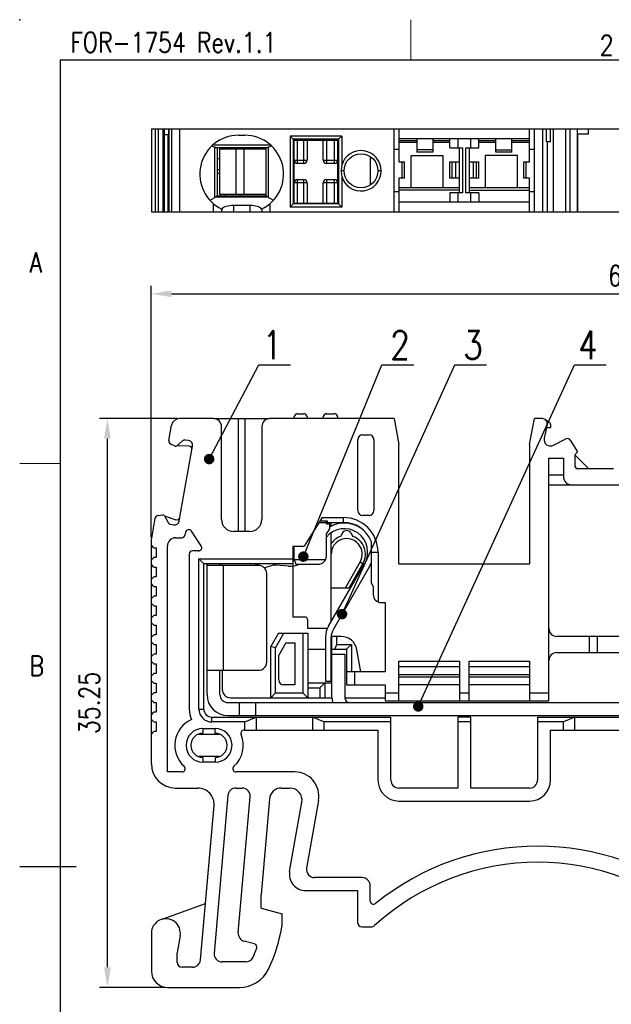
# Model space of a CAD drawing. Header units: inches. Extents: x 2053 to 2350, y -5132 to -4922.
# Tile 2 of 25: x 2053 to 2126, y -5044 to -4922. Entities that reach past the tile are written whole.
import ezdxf
from ezdxf.enums import TextEntityAlignment as Align

# ---------------------------------------------------------------- set-up
doc = ezdxf.new("R2010")
doc.units = ezdxf.units.IN
doc.header["$MEASUREMENT"] = 0
doc.layers.add('TEXT', color=6, linetype='Continuous', lineweight=13)
doc.layers.add('轮廓线', color=7, linetype='Continuous', lineweight=30)
doc.layers.add('尺寸线', color=3, linetype='Continuous')
doc.styles.add('romans-高2.5', font='romans.shx', dxfattribs={"width": 0.8, "height": 2.5})
doc.styles.add('romans-高3.5', font='romans.shx', dxfattribs={"width": 0.8, "height": 3.5})
doc.styles.add('SIMPLEX-V1.1', font='romans.shx')
doc.styles.add('宋体-高2.5', font='txt', dxfattribs={"width": 0.8, "height": 2.5})
doc.dimstyles.new('A4_0.5-Rev.1.1', dxfattribs={"dimtxt": 2.5, "dimasz": 2.5, "dimexe": 1, "dimexo": 0.3, "dimgap": 1, "dimtad": 1, "dimlfac": 0.5, "dimzin": 1, "dimdsep": 46, "dimtxsty": 'romans-高2.5', "dimcen": 1, "dimclrd": 256, "dimclre": 256, "dimclrt": 256, "dimadec": 1, "dimazin": 0, "dimtfac": 1, "dimtmove": 0, "dimatfit": 3, "dimfxl": 1, "dimtolj": 1, "dimtzin": 0, "dimlwd": -1, "dimlwe": -1, "dimarcsym": 0})
doc.dimstyles.new('ISO-25-ASM-Rev.1.1', dxfattribs={"dimtxt": 3, "dimasz": 2.5, "dimexe": 1, "dimexo": 1, "dimgap": 1, "dimtad": 1, "dimzin": 1, "dimdsep": 46, "dimtxsty": 'SIMPLEX-V1.1', "dimcen": 1, "dimclrd": 256, "dimclre": 256, "dimclrt": 256, "dimadec": 1, "dimazin": 0, "dimtfac": 1, "dimtmove": 0, "dimatfit": 3, "dimfxl": 1, "dimtolj": 1, "dimtzin": 0, "dimlwd": -1, "dimlwe": -1, "dimarcsym": 0})

# ---------------------------------------------------------------- blocks, each defined once
blk = doc.blocks.new('FOR-1754 Rev.1.1-A4客户图')
at = {"layer": 'TEXT'}
for p, q in [((-243.5, 200), (-243.5, 205)), ((-287, 150), (-292, 150))]:
    blk.add_line(p, q, dxfattribs=at)
at = {"layer": '尺寸线'}
blk.add_line((-285, 100), (-292, 100), dxfattribs=at)
at = {"layer": '轮廓线'}
blk.add_line((-287, 200), (-287, 0), dxfattribs=at)
blk.add_lwpolyline([(-74.67, 0), (0, 0), (0, 200), (-287, 200)], dxfattribs=at)
blk.add_point((-292, 205), dxfattribs=at)
at = {"layer": 'TEXT', "style": 'romans-高2.5', "width": 0.8}
for s, p in [('FOR-1754 Rev.1.1', (-285.71, 200.93)), ('2', (-220.07, 200.59)), ('A', (-290.78, 173.66)), ('B', (-290.78, 123.66))]:
    blk.add_text(s, height=2.5, dxfattribs=at).set_placement(p)
at = {"layer": '尺寸线', "width": 0.8}
for tag, height, style, p in [('/', 2.5, 'romans-高2.5', (-94.89, 30.44)), ('/', 2.5, 'romans-高2.5', (-96.71, 25.38)), ('/', 2.5, 'romans-高2.5', (-102.11, 20.6)), ('15EDGKNM-3.81-XXP-1Y-1000A(H)', 3.5, 'romans-高3.5', (-40.89, 11.73)), ('CENGMZ_2018.10.18', 2.5, 'romans-高2.5', (-97.54, 6.17)), ('15EDGKNM-3.5-C04', 2.5, 'romans-高2.5', (-47.36, 6.2)), ('T0-1', 2.5, 'romans-高2.5', (-5.69, 6.17)), ('2:1', 2.5, 'romans-高2.5', (-23.28, 1.2)), ('1/1', 2.5, 'romans-高2.5', (-5.77, 1.37))]:
    blk.add_attdef(tag, text='', height=height, dxfattribs=dict(at, style=style)).set_placement(p, align=Align.CENTER)
at = {"layer": '尺寸线', "style": '宋体-高2.5', "width": 0.8}
blk.add_attdef('/', text='', height=2.5, dxfattribs=at).set_placement((-55.64, 31.97), align=Align.MIDDLE_LEFT)
blk = doc.blocks.new('*D7')
at = {"layer": 'Defpoints', "color": 0}
for p in [(2190.22, -4956.41), (2069.22, -4986.94), (2190.22, -4986.69)]:
    blk.add_point(p, dxfattribs=at)
at = {"layer": '尺寸线'}
for p, q in [((2069.22, -4986.64), (2069.22, -4955.41)), ((2190.22, -4986.39), (2190.22, -4955.41)), ((2071.72, -4956.41), (2187.72, -4956.41))]:
    blk.add_line(p, q, dxfattribs=at)
for points in [[(2071.72, -4956), (2071.72, -4956.83), (2069.22, -4956.41)], [(2187.72, -4956), (2187.72, -4956.83), (2190.22, -4956.41)]]:
    blk.add_solid(points, dxfattribs=at)
at = {"layer": '尺寸线', "insert": (2129.72, -4954.16), "char_height": 2.5, "attachment_point": 5, "style": 'romans-高2.5'}
blk.add_mtext('\\A1;60.50', dxfattribs=at)
blk = doc.blocks.new('*D8')
at = {"layer": 'Defpoints', "color": 0}
for p in [(2063.78, -4971.88), (2072.75, -4971.88), (2071.22, -5042.38)]:
    blk.add_point(p, dxfattribs=at)
at = {"layer": '尺寸线'}
for p, q in [((2072.45, -4971.88), (2062.78, -4971.88)), ((2063.78, -5039.88), (2063.78, -4974.38)), ((2070.92, -5042.38), (2062.78, -5042.38))]:
    blk.add_line(p, q, dxfattribs=at)
for points in [[(2063.36, -4974.38), (2064.2, -4974.38), (2063.78, -4971.88)], [(2063.36, -5039.88), (2064.2, -5039.88), (2063.78, -5042.38)]]:
    blk.add_solid(points, dxfattribs=at)
at = {"layer": '尺寸线', "insert": (2061.53, -5007.13), "char_height": 2.5, "attachment_point": 5, "rotation": 90, "style": 'romans-高2.5'}
blk.add_mtext('\\A1;35.25', dxfattribs=at)
blk = doc.blocks.new('_Dot-Rev.1.1')
at = {"color": 0, "linetype": 'ByBlock', "lineweight": -2}
blk.add_line((-0.5, 0), (-1, 0), dxfattribs=at)
at = {"color": 0, "linetype": 'ByBlock', "lineweight": 100, "const_width": 0.5}
blk.add_lwpolyline([(-0.25, 0, 1), (0.25, 0, 1)], format="xyb", close=True, dxfattribs=at)

msp = doc.modelspace()

# ---------------------------------------------------------------- linework, layer by layer
at = {"color": 7, "linetype": 'Continuous'}
for p, q in [((2069.225, -4935.967), (2069.225, -4946.267)), ((2069.225, -4935.967), (2190.225, -4935.967)), ((2069.705, -4935.967), (2069.705, -4946.267)), ((2070.063, -4935.967), (2070.063, -4946.267)), ((2070.66, -4935.967), (2070.66, -4946.267)), ((2070.854, -4946.267), (2070.854, -4935.967)), ((2071.393, -4946.267), (2071.393, -4935.967)), ((2071.4, -4935.967), (2071.4, -4946.267)), ((2071.735, -4935.967), (2071.735, -4946.267)), ((2072.719, -4935.967), (2072.719, -4946.267)), ((2099.325, -4946.267), (2099.325, -4935.967)), ((2099.925, -4935.967), (2099.925, -4940.067)), ((2116.125, -4940.067), (2116.125, -4935.967)), ((2116.725, -4946.267), (2116.725, -4935.967)), ((2117.725, -4935.967), (2117.725, -4946.267)), ((2118.244, -4937.567), (2118.244, -4935.967)), ((2118.725, -4937.567), (2118.725, -4935.967)), ((2119.085, -4946.267), (2119.085, -4935.967)), ((2120.639, -4946.267), (2120.639, -4935.967)), ((2121.166, -4946.267), (2121.166, -4935.967)), ((2122.066, -4936.567), (2123.442, -4936.567)), ((2122.068, -4946.267), (2122.068, -4935.967)), ((2122.125, -4946.267), (2122.125, -4936.567)), ((2070.854, -4936.667), (2071.393, -4936.667)), ((2071.312, -4946.267), (2071.312, -4936.667)), ((2080.025, -4936.767), (2080.825, -4936.767)), ((2086.425, -4936.867), (2086.425, -4945.667)), ((2086.425, -4936.867), (2086.825, -4937.267)), ((2092.825, -4936.867), (2086.425, -4936.867)), ((2086.825, -4937.267), (2086.825, -4945.267)), ((2092.425, -4937.267), (2086.825, -4937.267)), ((2086.925, -4945.167), (2086.925, -4937.367)), ((2086.925, -4937.367), (2092.325, -4937.367)), ((2087.325, -4937.367), (2087.325, -4940.267)), ((2088.125, -4940.267), (2088.125, -4937.367)), ((2088.225, -4937.267), (2088.225, -4937.367)), ((2088.525, -4937.367), (2088.525, -4939.867)), ((2088.625, -4937.267), (2088.625, -4937.367)), ((2090.525, -4939.867), (2090.525, -4937.367)), ((2090.925, -4937.367), (2090.925, -4940.267)), ((2091.025, -4937.267), (2091.025, -4937.367)), ((2091.925, -4940.267), (2091.925, -4937.367)), ((2092.325, -4937.367), (2092.325, -4945.167)), ((2092.425, -4937.267), (2092.825, -4936.867)), ((2092.425, -4937.267), (2092.425, -4945.267)), ((2092.825, -4936.867), (2092.825, -4940.467)), ((2099.925, -4937.167), (2116.125, -4937.167)), ((2102.125, -4937.467), (2099.925, -4937.467)), ((2102.125, -4937.667), (2099.925, -4937.667)), ((2102.125, -4937.167), (2102.125, -4938.867)), ((2104.125, -4937.167), (2104.125, -4938.867)), ((2106.225, -4937.467), (2104.125, -4937.467)), ((2106.225, -4937.667), (2104.125, -4937.667)), ((2106.225, -4938.317), (2106.225, -4937.167)), ((2107.225, -4937.167), (2107.225, -4938.317)), ((2108.825, -4938.317), (2108.825, -4937.167)), ((2109.825, -4938.317), (2109.825, -4937.167)), ((2111.925, -4937.467), (2109.825, -4937.467)), ((2111.925, -4937.667), (2109.825, -4937.667)), ((2111.925, -4938.867), (2111.925, -4937.167)), ((2113.925, -4938.867), (2113.925, -4937.167)), ((2116.125, -4937.467), (2113.925, -4937.467)), ((2116.125, -4937.667), (2113.925, -4937.667)), ((2118.725, -4937.567), (2118.244, -4937.567)), ((2118.325, -4937.567), (2118.325, -4946.267)), ((2076.915, -4937.931), (2083.935, -4937.931)), ((2077.089, -4944.469), (2077.089, -4938.267)), ((2077.089, -4938.267), (2083.761, -4938.267)), ((2077.425, -4944.267), (2077.425, -4938.267)), ((2077.725, -4944.067), (2077.725, -4938.267)), ((2083.425, -4938.467), (2077.725, -4938.467)), ((2078.725, -4938.267), (2078.725, -4938.467)), ((2079.732, -4944.067), (2079.732, -4938.467)), ((2080.704, -4938.467), (2080.704, -4944.067)), ((2083.425, -4938.267), (2083.425, -4944.267)), ((2083.761, -4944.469), (2083.761, -4938.267)), ((2086.925, -4938.267), (2086.825, -4938.267)), ((2086.925, -4938.467), (2086.825, -4938.467)), ((2099.325, -4938.467), (2099.925, -4938.467)), ((2104.125, -4938.574), (2102.125, -4938.574)), ((2104.125, -4938.867), (2102.125, -4938.867)), ((2106.225, -4938.317), (2107.825, -4938.317)), ((2107.425, -4943.917), (2107.425, -4938.317)), ((2107.825, -4938.317), (2107.825, -4943.917)), ((2108.225, -4943.917), (2108.225, -4938.317)), ((2108.225, -4938.317), (2109.825, -4938.317)), ((2108.625, -4938.317), (2108.625, -4943.917)), ((2111.925, -4938.574), (2113.925, -4938.574)), ((2113.925, -4938.867), (2111.925, -4938.867)), ((2116.125, -4938.467), (2116.725, -4938.467)), ((2077.725, -4939.667), (2077.425, -4939.667)), ((2086.925, -4939.867), (2088.525, -4939.867)), ((2090.525, -4939.867), (2092.325, -4939.867)), ((2096.389, -4942.915), (2096.389, -4939.42)), ((2099.925, -4940.067), (2100.625, -4940.067)), ((2100.332, -4942.067), (2100.332, -4940.067)), ((2100.625, -4942.067), (2100.625, -4940.067)), ((2101.425, -4943.267), (2101.425, -4939.267)), ((2101.425, -4939.267), (2105.425, -4939.267)), ((2105.425, -4943.267), (2105.425, -4939.267)), ((2106.225, -4942.067), (2106.225, -4940.067)), ((2106.225, -4940.067), (2107.425, -4940.067)), ((2106.518, -4942.067), (2106.518, -4940.067)), ((2106.925, -4940.067), (2106.925, -4942.067)), ((2108.625, -4940.067), (2109.825, -4940.067)), ((2109.125, -4940.067), (2109.125, -4942.067)), ((2109.532, -4942.067), (2109.532, -4940.067)), ((2109.825, -4942.067), (2109.825, -4940.067)), ((2110.625, -4939.267), (2110.625, -4943.267)), ((2114.625, -4939.267), (2110.625, -4939.267)), ((2114.625, -4943.267), (2114.625, -4939.267)), ((2115.425, -4942.067), (2115.425, -4940.067)), ((2115.425, -4940.067), (2116.125, -4940.067)), ((2115.718, -4942.067), (2115.718, -4940.067)), ((2077.725, -4941.067), (2077.425, -4941.067)), ((2077.425, -4941.467), (2077.725, -4941.467)), ((2088.125, -4940.267), (2087.325, -4940.267)), ((2091.925, -4940.267), (2090.925, -4940.267)), ((2093.125, -4941.167), (2092.775, -4941.168)), ((2097.725, -4941.167), (2097.325, -4941.167)), ((2088.525, -4942.667), (2086.925, -4942.667)), ((2087.325, -4942.267), (2087.325, -4945.167)), ((2087.325, -4942.267), (2088.125, -4942.267)), ((2088.125, -4945.167), (2088.125, -4942.267)), ((2088.525, -4942.667), (2088.525, -4945.167)), ((2090.525, -4945.167), (2090.525, -4942.667)), ((2092.325, -4942.667), (2090.525, -4942.667)), ((2090.925, -4942.267), (2090.925, -4945.167)), ((2090.925, -4942.267), (2091.925, -4942.267)), ((2091.925, -4945.167), (2091.925, -4942.267)), ((2092.825, -4941.867), (2092.825, -4945.667)), ((2099.925, -4942.067), (2099.925, -4946.267)), ((2100.625, -4942.067), (2099.925, -4942.067)), ((2107.425, -4942.067), (2106.225, -4942.067)), ((2109.825, -4942.067), (2108.625, -4942.067)), ((2116.125, -4942.067), (2115.425, -4942.067)), ((2116.125, -4946.267), (2116.125, -4942.067)), ((2099.925, -4943.767), (2099.325, -4943.767)), ((2107.425, -4943.267), (2099.925, -4943.267)), ((2107.425, -4943.56), (2099.925, -4943.56)), ((2106.225, -4943.917), (2106.225, -4945.067)), ((2107.825, -4943.917), (2106.225, -4943.917)), ((2107.225, -4943.917), (2107.225, -4945.067)), ((2109.825, -4943.917), (2108.225, -4943.917)), ((2116.125, -4943.267), (2108.625, -4943.267)), ((2108.625, -4943.56), (2116.125, -4943.56)), ((2108.825, -4945.067), (2108.825, -4943.917)), ((2109.825, -4943.917), (2109.825, -4945.067)), ((2116.725, -4943.767), (2116.125, -4943.767)), ((2076.498, -4944.823), (2077.089, -4944.469)), ((2077.177, -4944.41), (2083.672, -4944.41)), ((2077.413, -4944.267), (2083.437, -4944.267)), ((2077.725, -4944.067), (2083.425, -4944.067)), ((2078.325, -4944.067), (2078.325, -4944.267)), ((2080.325, -4944.267), (2080.125, -4944.067)), ((2083.761, -4944.469), (2084.351, -4944.823)), ((2086.825, -4944.067), (2086.925, -4944.067)), ((2116.125, -4945.067), (2099.925, -4945.067)), ((2069.225, -4946.267), (2071.313, -4946.267)), ((2071.394, -4946.267), (2190.225, -4946.267)), ((2076.925, -4946.267), (2076.925, -4945.232)), ((2077.925, -4945.883), (2077.925, -4946.267)), ((2079.425, -4945.467), (2079.425, -4946.267)), ((2081.425, -4945.467), (2079.425, -4945.467)), ((2081.425, -4945.467), (2081.425, -4946.267)), ((2082.925, -4945.883), (2082.925, -4946.267)), ((2083.925, -4945.232), (2083.925, -4946.267)), ((2086.425, -4945.667), (2086.825, -4945.267)), ((2092.825, -4945.667), (2086.425, -4945.667)), ((2092.425, -4945.267), (2086.825, -4945.267)), ((2086.925, -4945.167), (2092.325, -4945.167)), ((2088.501, -4945.157), (2088.453, -4945.267)), ((2091.025, -4945.267), (2091.025, -4945.167)), ((2092.425, -4945.267), (2092.825, -4945.667)), ((2086.925, -4971.881), (2086.925, -4971.681)), ((2087.325, -4971.281), (2088.125, -4971.281)), ((2088.525, -4971.681), (2088.525, -4971.881)), ((2090.525, -4971.881), (2090.525, -4971.681)), ((2090.925, -4971.281), (2091.925, -4971.281)), ((2092.325, -4971.681), (2092.325, -4971.881)), ((2118.048, -4971.976), (2118.541, -4972.291)), ((2118.311, -4972.607), (2117.943, -4974.312)), ((2118.23, -4972.981), (2118.725, -4972.981)), ((2119.085, -4975.195), (2120.639, -4974.41)), ((2121.166, -4974.567), (2122.067, -4976.021)), ((2122.067, -4976.021), (2121.725, -4976.363)), ((2121.725, -4976.363), (2121.725, -4977.681)), ((2123.442, -4978.081), (2121.725, -4976.363)), ((2122.125, -4978.081), (2126.525, -4978.081)), ((2090.925, -4984.938), (2090.925, -4984.569)), ((2090.925, -4984.938), (2091.325, -4984.938)), ((2091.325, -4984.938), (2091.325, -4985.538)), ((2091.325, -4985.538), (2090.925, -4986.138)), ((2090.925, -4988.938), (2090.925, -4986.138)), ((2086.925, -4989.338), (2086.925, -4987.709)), ((2076.125, -5006.081), (2076.125, -4989.881)), ((2082.525, -4990.081), (2076.125, -4990.081)), ((2077.725, -4990.081), (2077.725, -4989.881)), ((2078.125, -4990.081), (2078.125, -5003.081)), ((2081.893, -4990.081), (2082.547, -4989.881)), ((2084.223, -4990.1), (2083.241, -4990.4)), ((2086.222, -4990.18), (2084.717, -4990.048)), ((2086.925, -4989.338), (2087.125, -4989.938)), ((2086.925, -4989.338), (2090.841, -4989.338)), ((2087.125, -4989.938), (2089.925, -4989.938)), ((2091.186, -4997.627), (2095.66, -4989.879)), ((2096.266, -4990.229), (2091.793, -4997.977)), ((2099.925, -4989.881), (2116.125, -4989.881)), ((2083.525, -5002.081), (2083.525, -4991.081)), ((2076.135, -4992.222), (2076.125, -4992.201)), ((2076.135, -4994.081), (2076.135, -4992.222)), ((2076.135, -4994.081), (2076.125, -4994.081)), ((2090.825, -4998.977), (2090.825, -5004.441)), ((2091.525, -5004.441), (2091.525, -4998.977)), ((2091.625, -5006.481), (2091.625, -4998.881)), ((2091.625, -5001.081), (2093.225, -5001.081)), ((2093.225, -5001.081), (2093.225, -5006.481)), ((2076.125, -5003.081), (2082.525, -5003.081)), ((2077.725, -5006.081), (2077.725, -5003.081)), ((2090.825, -5004.441), (2091.525, -5004.441)), ((2078.725, -5007.081), (2156.925, -5007.081)), ((2080.125, -5007.081), (2080.125, -5008.681)), ((2082.125, -5007.081), (2082.125, -5008.681)), ((2078.725, -5008.681), (2153.525, -5008.681))]:
    msp.add_line(p, q, dxfattribs=at)
at = {"color": 7}
for p, q in [((2123.442, -4936.567), (2123.442, -4935.967)), ((2118.725, -4972.628), (2118.725, -4972.981))]:
    msp.add_line(p, q, dxfattribs=at)
at = {"color": 0, "linetype": 'Continuous'}
for p, q in [((2076.925, -4971.881), (2072.719, -4971.881)), ((2077.03, -4971.881), (2083.819, -4971.881)), ((2080.025, -4985.881), (2080.025, -4971.881)), ((2080.825, -4971.881), (2080.825, -4985.881)), ((2099.325, -4971.881), (2083.925, -4971.881)), ((2099.325, -4971.881), (2099.925, -4975.081)), ((2116.125, -4975.081), (2116.725, -4971.881)), ((2117.725, -4971.881), (2116.725, -4971.881)), ((2071.4, -4974.607), (2071.735, -4972.707)), ((2077.925, -4984.381), (2077.925, -4972.881)), ((2082.925, -4972.881), (2082.925, -4984.381)), ((2095.425, -4973.881), (2096.225, -4973.881)), ((2072.165, -4975.294), (2071.623, -4975.038)), ((2073.101, -4974.631), (2072.383, -4975.263)), ((2073.856, -4975.294), (2072.383, -4975.263)), ((2072.691, -4984.56), (2074.323, -4975.303)), ((2073.836, -4974.608), (2073.435, -4974.537)), ((2094.825, -4983.281), (2094.825, -4974.481)), ((2096.825, -4974.481), (2096.825, -4983.281)), ((2099.925, -4989.881), (2099.925, -4975.081)), ((2116.125, -4975.081), (2116.125, -4989.881)), ((2118.525, -5006.881), (2118.525, -4976.781)), ((2118.525, -4976.781), (2120.325, -4976.781)), ((2120.325, -4976.781), (2120.325, -4979.081)), ((2120.325, -4978.881), (2118.525, -4978.881)), ((2118.525, -4980.081), (2136.531, -4980.081)), ((2070.063, -4983.886), (2070.66, -4983.831)), ((2070.854, -4983.934), (2071.313, -4984.774)), ((2070.854, -4983.934), (2072.249, -4984.41)), ((2090.398, -4984.141), (2088.177, -4987.709)), ((2090.398, -4984.141), (2093.034, -4984.141)), ((2093.034, -4984.741), (2093.034, -4984.141)), ((2096.225, -4983.881), (2095.425, -4983.881)), ((2069.225, -4986.941), (2069.705, -4984.215)), ((2071.595, -4984.976), (2071.996, -4985.047)), ((2090.025, -4984.741), (2093.034, -4984.741)), ((2090.131, -4984.569), (2091.025, -4984.569)), ((2091.025, -4984.569), (2091.025, -4984.741)), ((2091.522, -4985.217), (2091.522, -4984.741)), ((2073.457, -4985.974), (2073.395, -4986.326)), ((2075.408, -4987.659), (2074.184, -4985.822)), ((2081.425, -4985.881), (2079.425, -4985.881)), ((2091.522, -4997.045), (2091.522, -4986.027)), ((2069.225, -5014.681), (2069.225, -4986.941)), ((2069.525, -4987.881), (2069.225, -4987.581)), ((2071.225, -5015.681), (2071.225, -4987.656)), ((2072.225, -4986.656), (2073.001, -4986.656)), ((2086.825, -4996.481), (2086.825, -4987.709)), ((2086.825, -4987.709), (2088.177, -4987.709)), ((2069.525, -4987.881), (2069.825, -4987.881)), ((2069.825, -4987.881), (2069.825, -4989.081)), ((2073.925, -4988.681), (2073.925, -5007.881)), ((2075.075, -4988.281), (2074.325, -4988.281)), ((2096.47, -4988.441), (2097.334, -4988.441)), ((2097.334, -4988.441), (2097.334, -4994.605)), ((2069.225, -4989.381), (2069.525, -4989.081)), ((2069.525, -4990.281), (2069.225, -4989.981)), ((2069.825, -4989.081), (2069.525, -4989.081)), ((2069.525, -4990.281), (2069.825, -4990.281)), ((2069.825, -4990.281), (2069.825, -4991.481)), ((2075.125, -5007.881), (2075.125, -4989.281)), ((2075.125, -4989.281), (2075.725, -4989.881)), ((2075.125, -4989.281), (2086.825, -4989.281)), ((2075.725, -5007.881), (2075.725, -4989.881)), ((2086.825, -4989.881), (2075.725, -4989.881)), ((2078.025, -4989.881), (2078.025, -4990.081)), ((2095.113, -4989.641), (2093.238, -4992.888)), ((2095.459, -4989.841), (2093.7, -4992.888)), ((2095.113, -4989.641), (2095.459, -4989.841)), ((2069.225, -4991.781), (2069.525, -4991.481)), ((2069.825, -4991.481), (2069.525, -4991.481)), ((2069.525, -4992.681), (2069.225, -4992.381)), ((2069.525, -4992.681), (2069.825, -4992.681)), ((2069.825, -4992.681), (2069.825, -4993.881)), ((2096.47, -4992.231), (2096.734, -4992.688)), ((2096.734, -4992.688), (2096.734, -4993.688)), ((2069.225, -4994.181), (2069.525, -4993.881)), ((2069.825, -4993.881), (2069.525, -4993.881)), ((2093.7, -4992.888), (2091.522, -4992.888)), ((2069.525, -4995.081), (2069.225, -4994.781)), ((2069.525, -4995.081), (2069.825, -4995.081)), ((2069.825, -4995.081), (2069.825, -4996.281)), ((2097.734, -4994.688), (2098.225, -4994.688)), ((2098.225, -4994.688), (2098.225, -5003.281)), ((2069.225, -4996.581), (2069.525, -4996.281)), ((2069.825, -4996.281), (2069.525, -4996.281)), ((2069.525, -4997.481), (2069.225, -4997.181)), ((2069.525, -4997.481), (2069.825, -4997.481)), ((2069.825, -4997.481), (2069.825, -4998.681)), ((2088.225, -4996.481), (2086.825, -4996.481)), ((2088.625, -4997.888), (2088.625, -4996.881)), ((2069.225, -4998.981), (2069.525, -4998.681)), ((2069.825, -4998.681), (2069.525, -4998.681)), ((2084.976, -4998.481), (2084.025, -5000.128)), ((2084.625, -5000.288), (2085.668, -4998.481)), ((2084.976, -4998.481), (2088.625, -4998.481)), ((2088.025, -4998.481), (2088.025, -5005.881)), ((2091.054, -4997.888), (2088.625, -4997.888)), ((2088.625, -4998.481), (2088.625, -5006.481)), ((2069.525, -4999.881), (2069.225, -4999.581)), ((2069.525, -4999.881), (2069.825, -4999.881)), ((2069.825, -4999.881), (2069.825, -5001.081)), ((2085.899, -4999.681), (2085.025, -5001.196)), ((2085.899, -4999.681), (2087.025, -4999.681)), ((2087.025, -4999.681), (2087.025, -5004.881)), ((2091.625, -5004.641), (2091.625, -4998.881)), ((2092.746, -4998.881), (2091.625, -4998.881)), ((2091.968, -5000.481), (2092.225, -4999.881)), ((2092.225, -4999.881), (2092.225, -4998.881)), ((2092.225, -4999.881), (2094.025, -4999.881)), ((2093.425, -5000.481), (2094.025, -4999.881)), ((2094.025, -4999.881), (2094.025, -5003.281)), ((2129.325, -4998.881), (2119.525, -4998.881)), ((2123.525, -4998.881), (2123.525, -5000.881)), ((2124.525, -4998.881), (2124.525, -5000.881)), ((2069.225, -5001.381), (2069.525, -5001.081)), ((2069.825, -5001.081), (2069.525, -5001.081)), ((2084.025, -5006.481), (2084.025, -5000.128)), ((2084.625, -5000.288), (2084.025, -5000.128)), ((2084.625, -5005.881), (2084.625, -5000.288)), ((2085.025, -5004.281), (2085.025, -5001.196)), ((2088.625, -5000.481), (2090.825, -5000.481)), ((2091.525, -5000.481), (2093.425, -5000.481)), ((2093.425, -5000.481), (2093.425, -5004.881)), ((2095.201, -5003.281), (2094.716, -5000.533)), ((2119.525, -5000.881), (2128.325, -5000.881)), ((2069.525, -5002.281), (2069.225, -5001.981)), ((2069.525, -5002.281), (2069.825, -5002.281)), ((2069.825, -5002.281), (2069.825, -5003.481)), ((2099.925, -5006.881), (2099.925, -5001.963)), ((2099.925, -5001.963), (2107.425, -5001.963)), ((2107.425, -5001.963), (2107.425, -5006.881)), ((2108.625, -5006.881), (2108.625, -5001.963)), ((2108.625, -5001.963), (2116.125, -5001.963)), ((2116.125, -5001.963), (2116.125, -5006.881)), ((2069.225, -5003.781), (2069.525, -5003.481)), ((2069.825, -5003.481), (2069.525, -5003.481)), ((2078.025, -5003.081), (2078.025, -5005.481)), ((2098.225, -5003.281), (2093.425, -5003.281)), ((2094.425, -5003.281), (2094.425, -5004.881)), ((2107.425, -5002.671), (2099.925, -5002.671)), ((2107.425, -5003.661), (2099.925, -5003.661)), ((2116.125, -5002.671), (2108.625, -5002.671)), ((2116.125, -5003.661), (2108.625, -5003.661)), ((2069.525, -5004.681), (2069.225, -5004.381)), ((2069.525, -5004.681), (2069.825, -5004.681)), ((2069.825, -5004.681), (2069.825, -5005.881)), ((2087.025, -5004.881), (2085.625, -5004.881)), ((2088.625, -5004.641), (2091.625, -5004.641)), ((2090.125, -5005.241), (2090.725, -5004.641)), ((2093.425, -5004.881), (2098.225, -5004.881)), ((2098.225, -5004.881), (2098.225, -5006.881)), ((2107.425, -5003.943), (2099.925, -5003.943)), ((2107.425, -5004.881), (2099.925, -5004.881)), ((2116.125, -5003.943), (2108.625, -5003.943)), ((2116.125, -5004.881), (2108.625, -5004.881)), ((2069.225, -5006.181), (2069.525, -5005.881)), ((2069.825, -5005.881), (2069.525, -5005.881)), ((2084.025, -5006.481), (2084.625, -5005.881)), ((2084.625, -5005.881), (2088.025, -5005.881)), ((2088.025, -5005.881), (2088.625, -5006.481)), ((2088.625, -5005.241), (2090.125, -5005.241)), ((2090.125, -5005.241), (2090.125, -5006.481)), ((2098.225, -5005.881), (2099.925, -5005.881)), ((2107.425, -5005.881), (2108.625, -5005.881)), ((2116.125, -5005.881), (2118.525, -5005.881)), ((2069.525, -5007.081), (2069.225, -5006.781)), ((2069.525, -5007.081), (2069.825, -5007.081)), ((2069.825, -5007.081), (2069.825, -5008.281)), ((2079.025, -5006.481), (2091.625, -5006.481)), ((2093.225, -5006.481), (2098.225, -5006.481)), ((2098.225, -5006.881), (2118.525, -5006.881)), ((2069.225, -5008.581), (2069.525, -5008.281)), ((2069.825, -5008.281), (2069.525, -5008.281)), ((2075.125, -5007.881), (2075.725, -5007.881)), ((2069.525, -5009.481), (2069.225, -5009.181)), ((2069.525, -5009.481), (2069.825, -5009.481)), ((2069.825, -5009.481), (2069.825, -5010.681)), ((2076.725, -5009.481), (2076.725, -5008.881)), ((2076.725, -5008.881), (2098.925, -5008.881)), ((2080.825, -5009.481), (2076.725, -5009.481)), ((2080.825, -5009.481), (2082.225, -5008.881)), ((2080.825, -5010.481), (2080.825, -5009.481)), ((2082.225, -5008.881), (2082.225, -5010.481)), ((2089.225, -5008.881), (2089.225, -5010.481)), ((2090.625, -5009.481), (2089.225, -5008.881)), ((2090.625, -5009.481), (2090.625, -5010.481)), ((2098.925, -5009.481), (2090.625, -5009.481)), ((2098.925, -5016.681), (2098.925, -5008.881)), ((2107.225, -5008.881), (2107.225, -5017.681)), ((2108.825, -5008.881), (2107.225, -5008.881)), ((2108.825, -5009.481), (2107.225, -5009.481)), ((2108.825, -5017.681), (2108.825, -5008.881)), ((2117.125, -5008.881), (2117.125, -5016.681)), ((2117.125, -5008.881), (2147.636, -5008.881)), ((2120.325, -5009.481), (2117.125, -5009.481)), ((2121.725, -5008.881), (2120.325, -5009.481)), ((2120.325, -5010.481), (2120.325, -5009.481)), ((2121.725, -5010.481), (2121.725, -5008.881)), ((2069.225, -5010.981), (2069.525, -5010.681)), ((2069.825, -5010.681), (2069.525, -5010.681)), ((2075.109, -5010.981), (2077.64, -5010.981)), ((2075.625, -5010.281), (2075.625, -5010.881)), ((2075.625, -5010.281), (2077.125, -5010.281)), ((2077.125, -5010.881), (2077.125, -5010.281)), ((2080.725, -5010.481), (2097.325, -5010.481)), ((2097.325, -5010.481), (2097.325, -5016.681)), ((2118.725, -5016.681), (2118.725, -5010.481)), ((2118.725, -5010.481), (2146.036, -5010.481)), ((2077.64, -5013.781), (2075.109, -5013.781)), ((2075.625, -5013.881), (2075.625, -5014.481)), ((2077.125, -5014.481), (2075.625, -5014.481)), ((2077.125, -5013.881), (2077.125, -5014.481)), ((2073.017, -5015.681), (2071.225, -5015.681)), ((2087.007, -5015.681), (2079.732, -5015.681)), ((2072.225, -5017.681), (2075.003, -5017.681)), ((2079.708, -5017.681), (2080.479, -5017.681)), ((2085.354, -5017.681), (2086.411, -5017.681)), ((2107.225, -5017.681), (2099.925, -5017.681)), ((2116.125, -5017.681), (2108.825, -5017.681)), ((2078.712, -5018.593), (2077.002, -5038.143)), ((2080.002, -5035.61), (2081.475, -5018.768)), ((2083.86, -5019.05), (2082.825, -5030.881)), ((2086.373, -5028.033), (2087.888, -5019.441)), ((2089.961, -5019.202), (2088.479, -5027.607)), ((2099.925, -5019.281), (2116.125, -5019.281)), ((2075.323, -5038.968), (2076.995, -5019.855)), ((2095.368, -5028.781), (2089.464, -5028.781)), ((2088.343, -5030.381), (2094.768, -5030.381)), ((2094.768, -5030.381), (2094.768, -5034.281)), ((2096.368, -5031.678), (2096.368, -5029.781)), ((2082.825, -5032.563), (2082.825, -5030.881)), ((2070.559, -5033.935), (2075.935, -5031.978)), ((2082.825, -5032.563), (2085.425, -5033.26)), ((2085.425, -5034.681), (2085.425, -5033.26)), ((2095.368, -5034.881), (2096.498, -5034.881)), ((2069.225, -5035.674), (2069.225, -5040.381)), ((2072.797, -5035.986), (2072.434, -5038.048)), ((2082.016, -5037.005), (2080.739, -5036.663)), ((2072.425, -5039.281), (2072.425, -5038.152)), ((2074.327, -5039.881), (2073.025, -5039.881)), ((2080.927, -5039.23), (2077.998, -5039.23)), ((2071.225, -5042.381), (2080.14, -5042.381))]:
    msp.add_line(p, q, dxfattribs=at)
at = {"color": 0}
for p, q in [((2092.927, -4986.054), (2092.678, -4986.485)), ((2093.966, -4986.054), (2094.215, -4986.485)), ((2096.47, -4987.069), (2096.47, -4992.231)), ((2090.725, -5004.641), (2090.725, -5006.481))]:
    msp.add_line(p, q, dxfattribs=at)
at = {"color": 7, "linetype": 'Continuous'}
msp.add_circle((2095.225, -4941.167), 2.1, dxfattribs=at)
for centre, radius, start, end in [((2080.025, -4941.567), 4.8, 90, 244.75891), ((2080.825, -4941.567), 4.8, 295.24109, 90), ((2095.225, -4941.167), 2.5, 196.26181, 163.73833), ((2087.325, -4939.867), 0.4, 180, 270), ((2088.125, -4939.867), 0.4, 270, 0), ((2090.925, -4939.867), 0.4, 180, 270), ((2091.925, -4939.867), 0.4, 270, 0), ((2097.711, -4941.168), 4.936, 171.83629, 179.99943), ((2097.711, -4941.166), 4.936, 180.01967, 188.16344), ((2087.325, -4942.667), 0.4, 90, 180), ((2088.125, -4942.667), 0.4, 0, 90), ((2090.925, -4942.667), 0.4, 90, 180), ((2091.925, -4942.667), 0.4, 0, 90), ((2078.125, -4944.067), 0.4, 180, 210.60863), ((2087.325, -4971.681), 0.4, 90, 180), ((2088.125, -4971.681), 0.4, 0, 90), ((2090.925, -4971.681), 0.4, 90, 180), ((2091.925, -4971.681), 0.4, 0, 90), ((2117.725, -4972.481), 0.6, 347.80215, 90), ((2118.725, -4974.481), 0.8, 167.80215, 296.77086), ((2120.82, -4974.767), 0.4, 30, 116.80215), ((2122.125, -4977.681), 0.4, 180, 270), ((2093.148, -4988.429), 3.6, 43.02457, 120.43033), ((2093.148, -4988.429), 2.9, 330, 140.05647), ((2089.925, -4988.938), 1, 270, 0), ((2082.525, -4991.081), 1, 0, 90), ((2084.603, -4991.343), 1.3, 85, 107), ((2086.458, -4987.49), 2.7, 265, 294.63649), ((2086.458, -4987.49), 2, 280.62411, 284.38205), ((2093.148, -4988.429), 3.6, 330, 337.35108), ((2093.525, -4998.977), 2.7, 150, 180), ((2093.525, -4998.977), 2, 150, 180), ((2082.525, -5002.081), 1, 270, 0), ((2078.725, -5006.081), 2.6, 180, 270), ((2078.725, -5006.081), 1, 180, 270), ((2093.825, -5006.481), 2.2, 180, 195.82662), ((2093.825, -5006.481), 0.6, 180, 270)]:
    msp.add_arc(centre, radius, start, end, dxfattribs=at)
at = {"color": 0, "linetype": 'Continuous'}
for centre, radius, start, end in [((2072.719, -4972.881), 1, 90, 170), ((2076.925, -4972.881), 1, 0, 90), ((2083.925, -4972.881), 1, 90, 180), ((2095.425, -4974.481), 0.6, 90, 180), ((2096.225, -4974.481), 0.6, 0, 90), ((2071.793, -4974.676), 0.4, 170, 244.74486), ((2072.25, -4975.113), 0.2, 244.74486, 311.34019), ((2073.365, -4974.931), 0.4, 79.99506, 131.42903), ((2073.732, -4975.199), 0.6, 350, 80), ((2073.848, -4975.693), 0.4, 350, 88.81487), ((2121.325, -4979.081), 1, 180, 270), ((2070.099, -4984.284), 0.4, 95.25514, 170), ((2070.678, -4984.03), 0.2, 28.65981, 95.25514), ((2072.378, -4984.031), 0.4, 251.18513, 350), ((2093.034, -4988.441), 4.3, 360, 90), ((2095.425, -4983.281), 0.6, 180, 270), ((2096.225, -4983.281), 0.6, 270, 0), ((2071.664, -4984.582), 0.4, 208.65487, 260.08884), ((2072.1, -4984.456), 0.6, 260, 350), ((2079.425, -4984.381), 1.5, 180, 270), ((2081.425, -4984.381), 1.5, 270, 0), ((2093.034, -4988.441), 3.7, 21.76518, 90), ((2073.001, -4986.256), 0.4, 270, 350), ((2073.851, -4986.044), 0.4, 33.69007, 170), ((2093.446, -4988.679), 2.324, 109.30334, 145.88209), ((2093.446, -4988.679), 2.324, 330, 70.69666), ((2072.225, -4987.656), 1, 90, 180), ((2075.075, -4987.881), 0.4, 270, 33.69007), ((2093.446, -4988.679), 1.924, 330, 180), ((2074.325, -4988.681), 0.4, 90, 180), ((2097.734, -4993.688), 1, 180, 270), ((2088.225, -4996.881), 0.4, 0, 90), ((2119.525, -4997.881), 1, 180, 270), ((2092.746, -5000.881), 2, 10, 90), ((2119.525, -5001.881), 1, 90, 180), ((2085.625, -5004.281), 0.6, 180, 270), ((2079.025, -5005.481), 1, 180, 270), ((2076.925, -5007.881), 3, 180, 205.57103), ((2076.725, -5007.881), 1.6, 180, 270), ((2076.725, -5007.881), 1, 180, 270), ((2075.625, -5012.381), 3.5, 113.68812, 228.03811), ((2075.625, -5012.381), 2.1, 90, 270), ((2075.625, -5012.381), 1.5, 90, 270), ((2077.125, -5012.381), 2.1, 270, 90), ((2077.125, -5012.381), 1.5, 270, 90), ((2077.125, -5012.381), 3.5, 311.96189, 22.61986), ((2080.725, -5010.881), 0.4, 90, 202.61986), ((2072.225, -5014.681), 3, 180, 270), ((2073.017, -5015.281), 0.4, 270, 48.03811), ((2079.732, -5015.281), 0.4, 131.96189, 270), ((2087.007, -5018.681), 3, 350, 90), ((2099.925, -5016.681), 2.6, 180, 270), ((2099.925, -5016.681), 1, 180, 270), ((2116.125, -5016.681), 2.6, 270, 0), ((2116.125, -5016.681), 1, 270, 0), ((2075.003, -5019.681), 2, 355, 90), ((2079.708, -5018.681), 1, 90, 175), ((2080.479, -5018.681), 1, 355, 90), ((2085.354, -5019.181), 1.5, 90, 175), ((2086.411, -5019.181), 1.5, 350, 90), ((2117.129, -5056.881), 32, 50.94228, 128.93555), ((2117.129, -5056.881), 30, 47.60907, 132.39093), ((2088.343, -5028.381), 2, 170, 270), ((2089.464, -5027.781), 1, 170, 270), ((2095.368, -5029.781), 1, 0, 90), ((2096.768, -5031.677), 0.4, 180.01984, 308.75806), ((2071.025, -5035.674), 1.8, 350, 180), ((2066.637, -5031.85), 19, 334.19034, 351.4318), ((2095.368, -5034.281), 0.6, 180, 270), ((2096.498, -5034.281), 0.6, 270, 312.39093), ((2080.998, -5035.697), 1, 175, 255), ((2065.941, -5031.571), 17.4, 336.04084, 339.97609), ((2081.913, -5037.392), 0.4, 339.97609, 75), ((2073.025, -5038.152), 0.6, 170, 180), ((2074.327, -5038.881), 1, 270, 354.99055), ((2077.998, -5038.23), 1, 175, 270), ((2080.927, -5038.23), 1, 270, 336.04084), ((2073.025, -5039.281), 0.6, 180, 270), ((2080.14, -5038.381), 4, 270, 334.19034), ((2071.225, -5040.381), 2, 180, 270)]:
    msp.add_arc(centre, radius, start, end, dxfattribs=at)
at = {"color": 7}
msp.add_arc((2118.325, -4972.628), 0.4, 0, 57.33914, dxfattribs=at)
at = {"color": 0}
msp.add_arc((2093.446, -4986.354), 0.6, 30, 150, dxfattribs=at)
at = {"color": 7, "linetype": 'Continuous'}
for centre, major_axis, ratio, start_param, end_param in [((2077.328, -4936.267), (0, 2), 0.6666667, 2.6871288, 3.1415927), ((2083.521, -4936.267), (0, 2), 0.6666667, 3.1415927, 3.5960565), ((2075.425, -4944.025), (2, 0), 0.4, -0.5880026, -0.5024611), ((2085.425, -4944.025), (2, 0), 0.4, -2.6391315, -2.5535901), ((2079.425, -4946.067), (1.5, 0), 0.4, 1.5707963, 2.8746039), ((2081.425, -4946.067), (1.5, 0), 0.4, 0.2669887, 1.5707963)]:
    msp.add_ellipse(centre, major_axis=major_axis, ratio=ratio, start_param=start_param, end_param=end_param, dxfattribs=at)
for points, knots in [([(2077.177, -4944.41), (2077.205, -4944.39), (2077.255, -4944.354), (2077.323, -4944.308), (2077.372, -4944.28), (2077.401, -4944.267), (2077.413, -4944.267)], [0, 0, 0, 0, 0.1029605, 0.18489357, 0.24315989, 0.27653668, 0.27653668, 0.27653668, 0.27653668]), ([(2083.672, -4944.41), (2083.644, -4944.39), (2083.594, -4944.354), (2083.527, -4944.308), (2083.477, -4944.28), (2083.448, -4944.267), (2083.437, -4944.267)], [0, 0, 0, 0, 0.10295561, 0.18488948, 0.24316101, 0.27653673, 0.27653673, 0.27653673, 0.27653673])]:
    msp.add_open_spline(points, degree=3, knots=knots, dxfattribs=at)

# ---------------------------------------------------------------- block references
msp.add_blockref('FOR-1754 Rev.1.1-A4客户图', (2344.894, -5127.439))

# ---------------------------------------------------------------- texts
at = {"layer": '尺寸线', "char_height": 3.5, "width": 2.88112, "attachment_point": 5, "style": 'romans-高2.5'}
for s, insert in [('1', (2084.227, -4962.761)), ('2', (2100.064, -4962.761)), ('3', (2109.106, -4962.761)), ('4', (2123.356, -4962.761))]:
    msp.add_mtext(s, dxfattribs=dict(at, insert=insert))

# ---------------------------------------------------------------- dimensions: what is measured, and where the dimension line sits
at = {"layer": '尺寸线'}
dim = msp.add_linear_dim(base=(2190.225, -4956.415), p1=(2069.225, -4986.941), p2=(2190.225, -4986.685), dimstyle='A4_0.5-Rev.1.1', override={"dimfxl": 0.18}, dxfattribs=at)
dim.commit()
dim.dimension.update_dxf_attribs({"geometry": '*D7', "text_midpoint": (2129.725, -4956.415), "dimtype": 160})
dim = msp.add_linear_dim(base=(2063.779, -4971.881), p1=(2071.225, -5042.381), p2=(2072.748, -4971.881), angle=90, dimstyle='A4_0.5-Rev.1.1', override={"dimfxl": 0.18}, dxfattribs=at)
dim.commit()
dim.dimension.update_dxf_attribs({"geometry": '*D8', "text_midpoint": (2063.779, -5007.131), "dimtype": 160})

# ---------------------------------------------------------------- leaders
for points in [[(2076.391, -4976.902), (2082.555, -4965.239), (2086.487, -4965.239)], [(2088.074, -4988.994), (2097.822, -4965.239), (2101.754, -4965.239)], [(2092.867, -4996.115), (2106.863, -4965.239), (2110.795, -4965.239)], [(2102.32, -5007.56), (2121.684, -4965.239), (2125.616, -4965.239)]]:
    msp.add_leader(points, dimstyle='ISO-25-ASM-Rev.1.1', override={"dimasz": 1.3, "dimtad": 0, "dimldrblk": '_Dot-Rev.1.1'}, dxfattribs=at)

doc.saveas('drawing.dxf')
